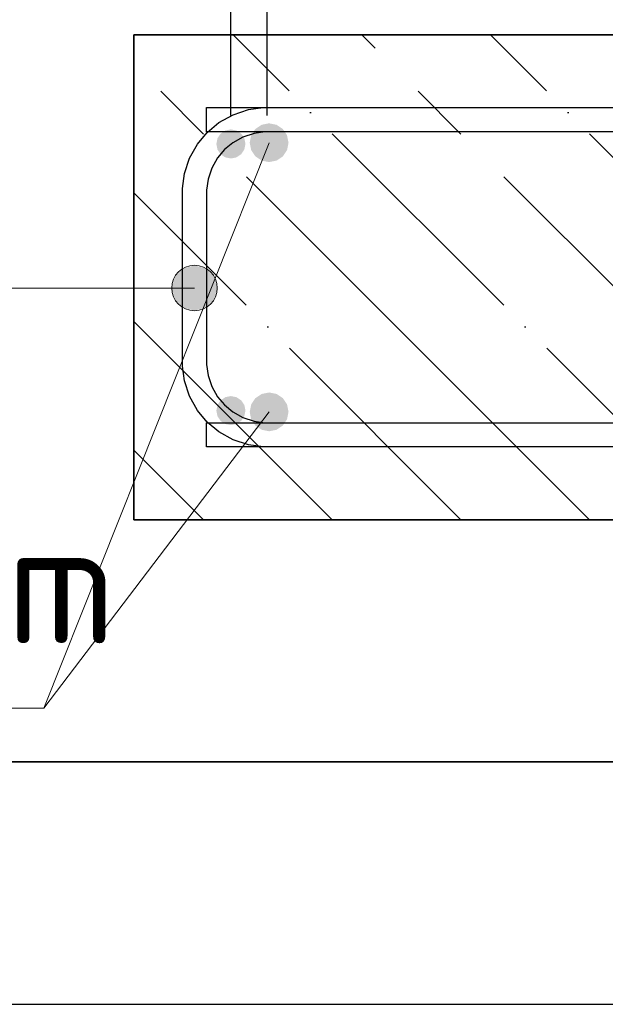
# Model space of a CAD drawing. Header units: millimetres. Extents: x -3026 to 47325, y -2839 to 55854.
# Tile 78 of 130: x 24900 to 25142, y 53716 to 54122. Entities that reach past the tile are written whole.
import ezdxf

# ---------------------------------------------------------------- set-up
doc = ezdxf.new("R2010")
doc.units = ezdxf.units.MM
doc.header["$PDMODE"] = 65
doc.linetypes.add('______11', pattern=[125, 100, -12.5, 0, -12.5])
doc.linetypes.add('______5', pattern=[275, 200, -25, 25, -25])
for name, color, linetype, lineweight in [('Standard', 7, 'Continuous', 25), ('Арм.стержн. Арматура края', 96, 'Continuous', 35), ('Арм.стержн. вертикальными 1', 22, 'Continuous', 35), ('Арм.стержн.горизонт. 1', 180, 'Continuous', 35), ('Размерная линия_ общее', 7, 'Continuous', 13)]:
    doc.layers.add(name, color=color, linetype=linetype, lineweight=lineweight)
doc.layers.add('Арм.стержн. вертикальными 2', color=7, linetype='Continuous', lineweight=35, true_color=0x006e00)
doc.styles.add('ISOCPEUR', font='ISOCPEUR')
doc.dimstyles.new('DIMSTYLE_3', dxfattribs={"dimtxt": 55, "dimasz": 62.5, "dimexe": 0, "dimexo": 0, "dimgap": 27.5, "dimtad": 2, "dimdec": 0, "dimrnd": 5, "dimzin": 12, "dimdsep": 46, "dimtxsty": 'ISOCPEUR', "dimblk1": 'ALL_ML_STRICH', "dimblk2": 'ALL_ML_STRICH', "dimsah": 1, "dimcen": 0, "dimclrd": 7, "dimclre": 256, "dimclrt": 7, "dimadec": 0, "dimazin": 0, "dimtfac": 1, "dimtdec": 0, "dimtix": 1, "dimtmove": 2, "dimatfit": 3, "dimfxl": 0, "dimtzin": 0, "dimlwd": 0, "dimlwe": -3, "dimarcsym": 0})
doc.dimstyles.new('DIMSTYLE_8', dxfattribs={"dimtxt": 55, "dimasz": 62.5, "dimexe": 0, "dimexo": 0, "dimgap": 27.5, "dimtad": 2, "dimdec": 0, "dimrnd": 5, "dimzin": 12, "dimdsep": 46, "dimtxsty": 'ISOCPEUR', "dimblk1": 'ALL_ML_STRICH', "dimblk2": 'ALL_ML_STRICH', "dimsah": 1, "dimcen": 0, "dimclrd": 7, "dimclre": 256, "dimclrt": 7, "dimadec": 0, "dimazin": 0, "dimtfac": 1, "dimtdec": 0, "dimtix": 1, "dimtmove": 2, "dimatfit": 3, "dimfxl": 0, "dimtvp": 1.2, "dimtzin": 0, "dimlwd": 0, "dimlwe": -3, "dimarcsym": 0})

# ---------------------------------------------------------------- blocks, each defined once
blk = doc.blocks.new('ALL_ML_STRICH')
at = {"color": 0, "linetype": 'ByBlock', "lineweight": -2}
for p, q in [((0, -0.5), (0, 0.5)), ((-0.3, -0.3), (0.3, 0.3)), ((-1, 0), (0.5, 0))]:
    blk.add_line(p, q, dxfattribs=at)
blk = doc.blocks.new('*D267')
at = {"layer": 'DEFPOINTS', "color": 7, "linetype": 'Continuous', "lineweight": 13, "transparency": 33554687}
for p in [(24947.52, 54269.83), (24947.52, 54107.89), (24987.52, 54062.89)]:
    blk.add_point(p, dxfattribs=at)
at = {"layer": 'Размерная линия_ общее', "color": 253, "linetype": 'Continuous', "lineweight": -2, "true_color": 0xa0a0a0, "transparency": 33554687}
for p, q in [((24947.52, 54127.89), (24947.52, 54269.83)), ((24987.52, 54082.89), (24987.52, 54269.83))]:
    blk.add_line(p, q, dxfattribs=at)
at = {"layer": 'Размерная линия_ общее', "color": 7, "linetype": 'Continuous', "lineweight": -2, "transparency": 33554687}
blk.add_line((24947.52, 54269.83), (24987.52, 54269.83), dxfattribs=at)
at = {"layer": 'Размерная линия_ общее', "color": 7, "linetype": 'Continuous', "lineweight": 13, "transparency": 33554687, "xscale": 62.5, "yscale": 62.5, "zscale": 62.5, "rotation": 180}
blk.add_blockref('ALL_ML_STRICH', (24947.52, 54269.83), dxfattribs=at)
at = {"layer": 'Размерная линия_ общее', "color": 7, "linetype": 'Continuous', "lineweight": 13, "transparency": 33554687, "xscale": 62.5, "yscale": 62.5, "zscale": 62.5}
blk.add_blockref('ALL_ML_STRICH', (24987.52, 54269.83), dxfattribs=at)
at = {"layer": 'Размерная линия_ общее', "color": 7, "linetype": 'Continuous', "lineweight": 13, "transparency": 33554687, "insert": (24898.8, 54307.21), "char_height": 55, "width": 110, "attachment_point": 5, "style": 'ISOCPEUR'}
blk.add_mtext('\\A1;{40}', dxfattribs=at)
blk = doc.blocks.new('*D268')
at = {"layer": 'DEFPOINTS', "color": 7, "linetype": 'Continuous', "lineweight": 13, "transparency": 33554687}
for p in [(24987.52, 54269.83), (24987.52, 54062.89), (26187.52, 54062.89)]:
    blk.add_point(p, dxfattribs=at)
at = {"layer": 'Размерная линия_ общее', "color": 253, "linetype": 'Continuous', "lineweight": -2, "true_color": 0xa0a0a0, "transparency": 33554687}
for p, q in [((24987.52, 54082.89), (24987.52, 54269.83)), ((26187.52, 54082.89), (26187.52, 54269.83))]:
    blk.add_line(p, q, dxfattribs=at)
at = {"layer": 'Размерная линия_ общее', "color": 7, "linetype": 'Continuous', "lineweight": -2, "transparency": 33554687}
blk.add_line((24987.52, 54269.83), (26187.52, 54269.83), dxfattribs=at)
at = {"layer": 'Размерная линия_ общее', "color": 7, "linetype": 'Continuous', "lineweight": 13, "transparency": 33554687, "xscale": 62.5, "yscale": 62.5, "zscale": 62.5, "rotation": 180}
blk.add_blockref('ALL_ML_STRICH', (24987.52, 54269.83), dxfattribs=at)
at = {"layer": 'Размерная линия_ общее', "color": 7, "linetype": 'Continuous', "lineweight": 13, "transparency": 33554687, "xscale": 62.5, "yscale": 62.5, "zscale": 62.5}
blk.add_blockref('ALL_ML_STRICH', (26187.52, 54269.83), dxfattribs=at)
at = {"layer": 'Размерная линия_ общее', "color": 7, "linetype": 'Continuous', "lineweight": 13, "transparency": 33554687, "insert": (25420.02, 54334.83), "char_height": 55, "width": 2.75, "attachment_point": 1, "line_spacing_factor": 0.60241, "style": 'ISOCPEUR'}
blk.add_mtext('\\W0.91;6х200=1200', dxfattribs=at)
blk = doc.blocks.new('*D271')
at = {"layer": 'DEFPOINTS', "color": 7, "linetype": 'Continuous', "lineweight": 13, "transparency": 33554687}
for p in [(25803.27, 54182.1), (25803.27, 54071.61), (25002.52, 54062.89)]:
    blk.add_point(p, dxfattribs=at)
at = {"layer": 'Размерная линия_ общее', "color": 253, "linetype": 'Continuous', "lineweight": -2, "true_color": 0xa0a0a0, "transparency": 33554687}
for p, q in [((25002.52, 54082.89), (25002.52, 54182.1)), ((25803.27, 54091.61), (25803.27, 54182.1))]:
    blk.add_line(p, q, dxfattribs=at)
at = {"layer": 'Размерная линия_ общее', "color": 7, "linetype": 'Continuous', "lineweight": -2, "transparency": 33554687}
blk.add_line((25803.27, 54182.1), (25002.52, 54182.1), dxfattribs=at)
at = {"layer": 'Размерная линия_ общее', "color": 7, "linetype": 'Continuous', "lineweight": 13, "transparency": 33554687, "xscale": 62.5, "yscale": 62.5, "zscale": 62.5}
for p, rotation in [((25002.52, 54182.1), 180), ((25803.27, 54182.1), 360)]:
    blk.add_blockref('ALL_ML_STRICH', p, dxfattribs=dict(at, rotation=rotation))
at = {"layer": 'Размерная линия_ общее', "color": 7, "linetype": 'Continuous', "lineweight": 13, "transparency": 33554687, "insert": (25245.39, 54137.1), "char_height": 55, "width": 2.75, "attachment_point": 1, "rotation": 180, "line_spacing_factor": 0.60241, "style": 'ISOCPEUR'}
blk.add_mtext('\\W0.91;4х200=800', dxfattribs=at)
blk = doc.blocks.new('*D272')
at = {"layer": 'DEFPOINTS', "color": 7, "linetype": 'Continuous', "lineweight": 13, "transparency": 33554687}
for p in [(25002.52, 54182.1), (24947.52, 54107.89), (25002.52, 54062.89)]:
    blk.add_point(p, dxfattribs=at)
at = {"layer": 'Размерная линия_ общее', "color": 253, "linetype": 'Continuous', "lineweight": -2, "true_color": 0xa0a0a0, "transparency": 33554687}
for p, q in [((24947.52, 54127.89), (24947.52, 54182.1)), ((25002.52, 54082.89), (25002.52, 54182.1))]:
    blk.add_line(p, q, dxfattribs=at)
at = {"layer": 'Размерная линия_ общее', "color": 7, "linetype": 'Continuous', "lineweight": -2, "transparency": 33554687}
blk.add_line((25002.52, 54182.1), (24947.52, 54182.1), dxfattribs=at)
at = {"layer": 'Размерная линия_ общее', "color": 7, "linetype": 'Continuous', "lineweight": 13, "transparency": 33554687, "xscale": 62.5, "yscale": 62.5, "zscale": 62.5}
for p, rotation in [((24947.52, 54182.1), 180), ((25002.52, 54182.1), 360)]:
    blk.add_blockref('ALL_ML_STRICH', p, dxfattribs=dict(at, rotation=rotation))
at = {"layer": 'Размерная линия_ общее', "color": 7, "linetype": 'Continuous', "lineweight": 13, "transparency": 33554687, "insert": (24892.1, 54219.44), "char_height": 55, "width": 110, "attachment_point": 5, "style": 'ISOCPEUR'}
blk.add_mtext('\\A1;{55}', dxfattribs=at)

msp = doc.modelspace()

# ---------------------------------------------------------------- hatches: boundary and pattern name
at = {"layer": 'Арм.стержн. Арматура края', "linetype": 'Continuous', "lineweight": 13, "transparency": 33554687}
for points in [[(24964.46, 54016.35), (24967.83, 54003.6), (24967.83, 54019.73)], [(24967.83, 54019.73), (24972.52, 54002.29), (24972.52, 54021.04)], [(24967.83, 54019.73), (24967.83, 54003.6), (24972.52, 54002.29)], [(24972.52, 54021.04), (24972.52, 54002.29), (24977.21, 54003.6)], [(24972.52, 54021.04), (24977.21, 54003.6), (24977.21, 54019.73)], [(24977.21, 54019.73), (24977.21, 54003.6), (24980.58, 54006.98)], [(24977.21, 54019.73), (24980.58, 54006.98), (24980.58, 54016.35)], [(24964.46, 54006.98), (24964.46, 54016.35), (24963.15, 54011.67)], [(24964.46, 54016.35), (24964.46, 54006.98), (24967.83, 54003.6)], [(24980.58, 54016.35), (24980.58, 54006.98), (24981.9, 54011.67)]]:
    msp.add_hatch(color=7, dxfattribs=at).paths.add_polyline_path(points)
at = {"layer": 'Арм.стержн. вертикальными 1', "linetype": 'Continuous', "lineweight": 50, "transparency": 33554687}
for points in [[(24987.52, 54077.09), (24985.22, 54076.64), (24983.28, 54075.34), (24981.98, 54073.39), (24981.52, 54071.09), (24981.98, 54068.8), (24983.28, 54066.85), (24985.22, 54065.55), (24987.52, 54065.09), (24989.82, 54065.55), (24991.76, 54066.85), (24993.06, 54068.8), (24993.52, 54071.09), (24993.06, 54073.39), (24991.76, 54075.34), (24989.82, 54076.64)], [(24987.52, 53967.09), (24985.22, 53966.64), (24983.28, 53965.34), (24981.98, 53963.39), (24981.52, 53961.09), (24981.98, 53958.8), (24983.28, 53956.85), (24985.22, 53955.55), (24987.52, 53955.09), (24989.82, 53955.55), (24991.76, 53956.85), (24993.06, 53958.8), (24993.52, 53961.09), (24993.06, 53963.39), (24991.76, 53965.34), (24989.82, 53966.64)]]:
    msp.add_hatch(color=34, dxfattribs=at).paths.add_polyline_path(points)
at = {"layer": 'Арм.стержн. вертикальными 2', "linetype": 'Continuous', "lineweight": 50, "transparency": 33554687}
for points in [[(25003.27, 54079.61), (25000.21, 54079), (24997.61, 54077.26), (24995.88, 54074.67), (24995.27, 54071.61), (24995.88, 54068.55), (24997.61, 54065.95), (25000.21, 54064.22), (25003.27, 54063.61), (25006.33, 54064.22), (25008.92, 54065.95), (25010.66, 54068.55), (25011.27, 54071.61), (25010.66, 54074.67), (25008.92, 54077.26), (25006.33, 54079)], [(25003.27, 53968.58), (25000.21, 53967.97), (24997.61, 53966.24), (24995.88, 53963.64), (24995.27, 53960.58), (24995.88, 53957.52), (24997.61, 53954.92), (25000.21, 53953.19), (25003.27, 53952.58), (25006.33, 53953.19), (25008.92, 53954.92), (25010.66, 53957.52), (25011.27, 53960.58), (25010.66, 53963.64), (25008.92, 53966.24), (25006.33, 53967.97)]]:
    msp.add_hatch(color=7, dxfattribs=at).paths.add_polyline_path(points)

# ---------------------------------------------------------------- linework, layer by layer
at = {"layer": 'Standard', "color": 7, "linetype": 'Continuous', "lineweight": 35, "transparency": 33554687}
for p, q in [((26397.52, 54116.09), (24947.52, 54116.09)), ((24947.52, 54116.09), (24947.52, 53916.09)), ((24947.52, 53916.09), (26397.52, 53916.09))]:
    msp.add_line(p, q, dxfattribs=at)
at = {"layer": 'Standard', "color": 253, "linetype": '______11', "lineweight": -3, "true_color": 0xababab, "transparency": 33554687}
for p, q in [((25188.39, 53916.09), (24988.39, 54116.09)), ((25294.45, 53916.09), (25094.45, 54116.09)), ((25082.32, 53916.09), (24947.52, 54050.89)), ((24976.25, 53916.09), (24947.52, 53944.83))]:
    msp.add_line(p, q, dxfattribs=at)
at = {"layer": 'Standard', "color": 253, "linetype": '______5', "lineweight": -3, "true_color": 0xababab, "transparency": 33554687}
for p, q in [((25241.42, 53916.09), (25041.42, 54116.09)), ((25135.35, 53916.09), (24947.52, 54103.93)), ((25029.29, 53916.09), (24947.52, 53997.86))]:
    msp.add_line(p, q, dxfattribs=at)
at = {"layer": 'Standard', "color": 52, "linetype": 'Continuous', "lineweight": -3, "transparency": 33554687}
for p, q in [((26595.85, 53816.2), (24832.52, 53816.2)), ((24832.52, 53816.2), (26595.85, 53816.2))]:
    msp.add_line(p, q, dxfattribs=at)
at = {"layer": 'Standard', "color": 7, "linetype": 'Continuous', "lineweight": 25, "transparency": 33554687}
msp.add_lwpolyline([(26695.85, 53716.2), (26695.85, 54305.04), (24732.52, 54305.04), (24732.52, 53716.2), (26695.85, 53716.2)], dxfattribs=at)
at = {"layer": 'Арм.стержн. Арматура края', "color": 7, "linetype": 'Continuous', "lineweight": 13, "transparency": 33554687}
for p, q in [((24972.52, 54021.04), (24972.52, 54021.04)), ((24890.49, 54011.67), (24972.52, 54011.67)), ((24963.15, 54011.67), (24963.15, 54011.67)), ((24981.9, 54011.67), (24981.9, 54011.67)), ((24972.52, 54002.29), (24972.52, 54002.29))]:
    msp.add_line(p, q, dxfattribs=at)
at = {"layer": 'Арм.стержн. Арматура края', "color": 4, "linetype": 'Continuous', "lineweight": 25, "transparency": 33554687}
for points in [[(25467.52, 53946.09), (25000.87, 53946.09), (24994.77, 53946.94), (24988.42, 53949.04), (24982.57, 53952.31), (24977.76, 53956.33), (24973.74, 53961.14), (24970.46, 53966.99), (24968.37, 53973.34), (24967.52, 53979.44), (24967.52, 54052.75), (24968.37, 54058.85), (24970.46, 54065.2), (24973.74, 54071.04), (24977.76, 54075.86), (24982.57, 54079.88), (24988.42, 54083.15), (24994.77, 54085.24), (25000.87, 54086.09), (25467.52, 54086.09)], [(25467.52, 53946.09), (25000.87, 53946.09), (24994.77, 53946.94), (24988.42, 53949.04), (24982.57, 53952.31), (24977.76, 53956.33), (24973.74, 53961.14), (24970.46, 53966.99), (24968.37, 53973.34), (24967.52, 53979.44), (24967.52, 54052.75), (24968.37, 54058.85), (24970.46, 54065.2), (24973.74, 54071.04), (24977.76, 54075.86), (24982.57, 54079.88), (24988.42, 54083.15), (24994.77, 54085.24), (25000.87, 54086.09), (25467.52, 54086.09)], [(25467.52, 53946.09), (25000.87, 53946.09), (24994.77, 53946.94), (24988.42, 53949.04), (24982.57, 53952.31), (24977.76, 53956.33), (24973.74, 53961.14), (24970.46, 53966.99), (24968.37, 53973.34), (24967.52, 53979.44), (24967.52, 54052.75), (24968.37, 54058.85), (24970.46, 54065.2), (24973.74, 54071.04), (24977.76, 54075.86), (24982.57, 54079.88), (24988.42, 54083.15), (24994.77, 54085.24), (25000.87, 54086.09), (25467.52, 54086.09)], [(25467.52, 53946.09), (25000.87, 53946.09), (24994.77, 53946.94), (24988.42, 53949.04), (24982.57, 53952.31), (24977.76, 53956.33), (24973.74, 53961.14), (24970.46, 53966.99), (24968.37, 53973.34), (24967.52, 53979.44), (24967.52, 54052.75), (24968.37, 54058.85), (24970.46, 54065.2), (24973.74, 54071.04), (24977.76, 54075.86), (24982.57, 54079.88), (24988.42, 54083.15), (24994.77, 54085.24), (25000.87, 54086.09), (25467.52, 54086.09)], [(25467.52, 53946.09), (25000.87, 53946.09), (24994.77, 53946.94), (24988.42, 53949.04), (24982.57, 53952.31), (24977.76, 53956.33), (24973.74, 53961.14), (24970.46, 53966.99), (24968.37, 53973.34), (24967.52, 53979.44), (24967.52, 54052.75), (24968.37, 54058.85), (24970.46, 54065.2), (24973.74, 54071.04), (24977.76, 54075.86), (24982.57, 54079.88), (24988.42, 54083.15), (24994.77, 54085.24), (25000.87, 54086.09), (25467.52, 54086.09)], [(25467.52, 53946.09), (25000.87, 53946.09), (24994.77, 53946.94), (24988.42, 53949.04), (24982.57, 53952.31), (24977.76, 53956.33), (24973.74, 53961.14), (24970.46, 53966.99), (24968.37, 53973.34), (24967.52, 53979.44), (24967.52, 54052.75), (24968.37, 54058.85), (24970.46, 54065.2), (24973.74, 54071.04), (24977.76, 54075.86), (24982.57, 54079.88), (24988.42, 54083.15), (24994.77, 54085.24), (25000.87, 54086.09), (25467.52, 54086.09)], [(25467.52, 53946.09), (25000.87, 53946.09), (24994.77, 53946.94), (24988.42, 53949.04), (24982.57, 53952.31), (24977.76, 53956.33), (24973.74, 53961.14), (24970.46, 53966.99), (24968.37, 53973.34), (24967.52, 53979.44), (24967.52, 54052.75), (24968.37, 54058.85), (24970.46, 54065.2), (24973.74, 54071.04), (24977.76, 54075.86), (24982.57, 54079.88), (24988.42, 54083.15), (24994.77, 54085.24), (25000.87, 54086.09), (25467.52, 54086.09)], [(25467.52, 53946.09), (25000.87, 53946.09), (24994.77, 53946.94), (24988.42, 53949.04), (24982.57, 53952.31), (24977.76, 53956.33), (24973.74, 53961.14), (24970.46, 53966.99), (24968.37, 53973.34), (24967.52, 53979.44), (24967.52, 54052.75), (24968.37, 54058.85), (24970.46, 54065.2), (24973.74, 54071.04), (24977.76, 54075.86), (24982.57, 54079.88), (24988.42, 54083.15), (24994.77, 54085.24), (25000.87, 54086.09), (25467.52, 54086.09)], [(25467.52, 53946.09), (25000.87, 53946.09), (24994.77, 53946.94), (24988.42, 53949.04), (24982.57, 53952.31), (24977.76, 53956.33), (24973.74, 53961.14), (24970.46, 53966.99), (24968.37, 53973.34), (24967.52, 53979.44), (24967.52, 54052.75), (24968.37, 54058.85), (24970.46, 54065.2), (24973.74, 54071.04), (24977.76, 54075.86), (24982.57, 54079.88), (24988.42, 54083.15), (24994.77, 54085.24), (25000.87, 54086.09), (25467.52, 54086.09)], [(25467.52, 53946.09), (25000.87, 53946.09), (24994.77, 53946.94), (24988.42, 53949.04), (24982.57, 53952.31), (24977.76, 53956.33), (24973.74, 53961.14), (24970.46, 53966.99), (24968.37, 53973.34), (24967.52, 53979.44), (24967.52, 54052.75), (24968.37, 54058.85), (24970.46, 54065.2), (24973.74, 54071.04), (24977.76, 54075.86), (24982.57, 54079.88), (24988.42, 54083.15), (24994.77, 54085.24), (25000.87, 54086.09), (25467.52, 54086.09)], [(25467.52, 53946.09), (25000.87, 53946.09), (24994.77, 53946.94), (24988.42, 53949.04), (24982.57, 53952.31), (24977.76, 53956.33), (24973.74, 53961.14), (24970.46, 53966.99), (24968.37, 53973.34), (24967.52, 53979.44), (24967.52, 54052.75), (24968.37, 54058.85), (24970.46, 54065.2), (24973.74, 54071.04), (24977.76, 54075.86), (24982.57, 54079.88), (24988.42, 54083.15), (24994.77, 54085.24), (25000.87, 54086.09), (25467.52, 54086.09)], [(25467.52, 53946.09), (25000.87, 53946.09), (24994.77, 53946.94), (24988.42, 53949.04), (24982.57, 53952.31), (24977.76, 53956.33), (24973.74, 53961.14), (24970.46, 53966.99), (24968.37, 53973.34), (24967.52, 53979.44), (24967.52, 54052.75), (24968.37, 54058.85), (24970.46, 54065.2), (24973.74, 54071.04), (24977.76, 54075.86), (24982.57, 54079.88), (24988.42, 54083.15), (24994.77, 54085.24), (25000.87, 54086.09), (25467.52, 54086.09)], [(25467.52, 53946.09), (25000.87, 53946.09), (24994.77, 53946.94), (24988.42, 53949.04), (24982.57, 53952.31), (24977.76, 53956.33), (24973.74, 53961.14), (24970.46, 53966.99), (24968.37, 53973.34), (24967.52, 53979.44), (24967.52, 54052.75), (24968.37, 54058.85), (24970.46, 54065.2), (24973.74, 54071.04), (24977.76, 54075.86), (24982.57, 54079.88), (24988.42, 54083.15), (24994.77, 54085.24), (25000.87, 54086.09), (25467.52, 54086.09)], [(25467.52, 53946.09), (25000.87, 53946.09), (24994.77, 53946.94), (24988.42, 53949.04), (24982.57, 53952.31), (24977.76, 53956.33), (24973.74, 53961.14), (24970.46, 53966.99), (24968.37, 53973.34), (24967.52, 53979.44), (24967.52, 54052.75), (24968.37, 54058.85), (24970.46, 54065.2), (24973.74, 54071.04), (24977.76, 54075.86), (24982.57, 54079.88), (24988.42, 54083.15), (24994.77, 54085.24), (25000.87, 54086.09), (25467.52, 54086.09)], [(25467.52, 54076.09), (25001.56, 54076.09), (24997.04, 54075.46), (24992.46, 54073.96), (24988.27, 54071.61), (24984.86, 54068.76), (24982.01, 54065.35), (24979.66, 54061.15), (24978.15, 54056.57), (24977.52, 54052.05), (24977.52, 53980.13), (24978.15, 53975.61), (24979.66, 53971.04), (24982.01, 53966.84), (24984.86, 53963.43), (24988.27, 53960.58), (24992.46, 53958.23), (24997.04, 53956.72), (25001.56, 53956.09), (25467.52, 53956.09)], [(25467.52, 54076.09), (25001.56, 54076.09), (24997.04, 54075.46), (24992.46, 54073.96), (24988.27, 54071.61), (24984.86, 54068.76), (24982.01, 54065.35), (24979.66, 54061.15), (24978.15, 54056.57), (24977.52, 54052.05), (24977.52, 53980.13), (24978.15, 53975.61), (24979.66, 53971.04), (24982.01, 53966.84), (24984.86, 53963.43), (24988.27, 53960.58), (24992.46, 53958.23), (24997.04, 53956.72), (25001.56, 53956.09), (25467.52, 53956.09)], [(25467.52, 54076.09), (25001.56, 54076.09), (24997.04, 54075.46), (24992.46, 54073.96), (24988.27, 54071.61), (24984.86, 54068.76), (24982.01, 54065.35), (24979.66, 54061.15), (24978.15, 54056.57), (24977.52, 54052.05), (24977.52, 53980.13), (24978.15, 53975.61), (24979.66, 53971.04), (24982.01, 53966.84), (24984.86, 53963.43), (24988.27, 53960.58), (24992.46, 53958.23), (24997.04, 53956.72), (25001.56, 53956.09), (25467.52, 53956.09)], [(25467.52, 54076.09), (25001.56, 54076.09), (24997.04, 54075.46), (24992.46, 54073.96), (24988.27, 54071.61), (24984.86, 54068.76), (24982.01, 54065.35), (24979.66, 54061.15), (24978.15, 54056.57), (24977.52, 54052.05), (24977.52, 53980.13), (24978.15, 53975.61), (24979.66, 53971.04), (24982.01, 53966.84), (24984.86, 53963.43), (24988.27, 53960.58), (24992.46, 53958.23), (24997.04, 53956.72), (25001.56, 53956.09), (25467.52, 53956.09)], [(25467.52, 54076.09), (25001.56, 54076.09), (24997.04, 54075.46), (24992.46, 54073.96), (24988.27, 54071.61), (24984.86, 54068.76), (24982.01, 54065.35), (24979.66, 54061.15), (24978.15, 54056.57), (24977.52, 54052.05), (24977.52, 53980.13), (24978.15, 53975.61), (24979.66, 53971.04), (24982.01, 53966.84), (24984.86, 53963.43), (24988.27, 53960.58), (24992.46, 53958.23), (24997.04, 53956.72), (25001.56, 53956.09), (25467.52, 53956.09)], [(25467.52, 54076.09), (25001.56, 54076.09), (24997.04, 54075.46), (24992.46, 54073.96), (24988.27, 54071.61), (24984.86, 54068.76), (24982.01, 54065.35), (24979.66, 54061.15), (24978.15, 54056.57), (24977.52, 54052.05), (24977.52, 53980.13), (24978.15, 53975.61), (24979.66, 53971.04), (24982.01, 53966.84), (24984.86, 53963.43), (24988.27, 53960.58), (24992.46, 53958.23), (24997.04, 53956.72), (25001.56, 53956.09), (25467.52, 53956.09)], [(25467.52, 54076.09), (25001.56, 54076.09), (24997.04, 54075.46), (24992.46, 54073.96), (24988.27, 54071.61), (24984.86, 54068.76), (24982.01, 54065.35), (24979.66, 54061.15), (24978.15, 54056.57), (24977.52, 54052.05), (24977.52, 53980.13), (24978.15, 53975.61), (24979.66, 53971.04), (24982.01, 53966.84), (24984.86, 53963.43), (24988.27, 53960.58), (24992.46, 53958.23), (24997.04, 53956.72), (25001.56, 53956.09), (25467.52, 53956.09)], [(25467.52, 54076.09), (25001.56, 54076.09), (24997.04, 54075.46), (24992.46, 54073.96), (24988.27, 54071.61), (24984.86, 54068.76), (24982.01, 54065.35), (24979.66, 54061.15), (24978.15, 54056.57), (24977.52, 54052.05), (24977.52, 53980.13), (24978.15, 53975.61), (24979.66, 53971.04), (24982.01, 53966.84), (24984.86, 53963.43), (24988.27, 53960.58), (24992.46, 53958.23), (24997.04, 53956.72), (25001.56, 53956.09), (25467.52, 53956.09)], [(25467.52, 54076.09), (25001.56, 54076.09), (24997.04, 54075.46), (24992.46, 54073.96), (24988.27, 54071.61), (24984.86, 54068.76), (24982.01, 54065.35), (24979.66, 54061.15), (24978.15, 54056.57), (24977.52, 54052.05), (24977.52, 53980.13), (24978.15, 53975.61), (24979.66, 53971.04), (24982.01, 53966.84), (24984.86, 53963.43), (24988.27, 53960.58), (24992.46, 53958.23), (24997.04, 53956.72), (25001.56, 53956.09), (25467.52, 53956.09)], [(25467.52, 54076.09), (25001.56, 54076.09), (24997.04, 54075.46), (24992.46, 54073.96), (24988.27, 54071.61), (24984.86, 54068.76), (24982.01, 54065.35), (24979.66, 54061.15), (24978.15, 54056.57), (24977.52, 54052.05), (24977.52, 53980.13), (24978.15, 53975.61), (24979.66, 53971.04), (24982.01, 53966.84), (24984.86, 53963.43), (24988.27, 53960.58), (24992.46, 53958.23), (24997.04, 53956.72), (25001.56, 53956.09), (25467.52, 53956.09)], [(25467.52, 54076.09), (25001.56, 54076.09), (24997.04, 54075.46), (24992.46, 54073.96), (24988.27, 54071.61), (24984.86, 54068.76), (24982.01, 54065.35), (24979.66, 54061.15), (24978.15, 54056.57), (24977.52, 54052.05), (24977.52, 53980.13), (24978.15, 53975.61), (24979.66, 53971.04), (24982.01, 53966.84), (24984.86, 53963.43), (24988.27, 53960.58), (24992.46, 53958.23), (24997.04, 53956.72), (25001.56, 53956.09), (25467.52, 53956.09)], [(25467.52, 54076.09), (25001.56, 54076.09), (24997.04, 54075.46), (24992.46, 54073.96), (24988.27, 54071.61), (24984.86, 54068.76), (24982.01, 54065.35), (24979.66, 54061.15), (24978.15, 54056.57), (24977.52, 54052.05), (24977.52, 53980.13), (24978.15, 53975.61), (24979.66, 53971.04), (24982.01, 53966.84), (24984.86, 53963.43), (24988.27, 53960.58), (24992.46, 53958.23), (24997.04, 53956.72), (25001.56, 53956.09), (25467.52, 53956.09)], [(25467.52, 54076.09), (25001.56, 54076.09), (24997.04, 54075.46), (24992.46, 54073.96), (24988.27, 54071.61), (24984.86, 54068.76), (24982.01, 54065.35), (24979.66, 54061.15), (24978.15, 54056.57), (24977.52, 54052.05), (24977.52, 53980.13), (24978.15, 53975.61), (24979.66, 53971.04), (24982.01, 53966.84), (24984.86, 53963.43), (24988.27, 53960.58), (24992.46, 53958.23), (24997.04, 53956.72), (25001.56, 53956.09), (25467.52, 53956.09)], [(25467.52, 54076.09), (25001.56, 54076.09), (24997.04, 54075.46), (24992.46, 54073.96), (24988.27, 54071.61), (24984.86, 54068.76), (24982.01, 54065.35), (24979.66, 54061.15), (24978.15, 54056.57), (24977.52, 54052.05), (24977.52, 53980.13), (24978.15, 53975.61), (24979.66, 53971.04), (24982.01, 53966.84), (24984.86, 53963.43), (24988.27, 53960.58), (24992.46, 53958.23), (24997.04, 53956.72), (25001.56, 53956.09), (25467.52, 53956.09)]]:
    msp.add_lwpolyline(points, dxfattribs=at)
at = {"layer": 'Арм.стержн. Арматура края', "color": 7, "linetype": 'Continuous', "lineweight": 13, "transparency": 33554687}
msp.add_circle((24972.52, 54011.67), 9.37, dxfattribs=at)
at = {"layer": 'Арм.стержн. вертикальными 2', "color": 7, "linetype": 'Continuous', "lineweight": 13, "transparency": 33554687}
for p, q in [((24910.49, 53838.33), (25003.27, 54071.61)), ((24910.49, 53838.33), (25003.27, 53960.58)), ((24494.49, 53838.33), (24910.49, 53838.33))]:
    msp.add_line(p, q, dxfattribs=at)
at = {"layer": 'Арм.стержн.горизонт. 1', "color": 52, "linetype": 'Continuous', "lineweight": 25, "transparency": 33554687}
for p, q in [((26397.52, 54116.09), (24947.52, 54116.09)), ((26397.52, 53916.09), (24947.52, 53916.09))]:
    msp.add_line(p, q, dxfattribs=at)
at = {"layer": 'Арм.стержн.горизонт. 1', "color": 4, "linetype": 'Continuous', "lineweight": 25, "transparency": 33554687}
for points in [[(24977.52, 54086.09), (26367.52, 54086.09), (26367.52, 54076.09), (24977.52, 54076.09), (24977.52, 54086.09)], [(24977.52, 54086.09), (26367.52, 54086.09), (26367.52, 54076.09), (24977.52, 54076.09), (24977.52, 54086.09)], [(24977.52, 54086.09), (26367.52, 54086.09), (26367.52, 54076.09), (24977.52, 54076.09), (24977.52, 54086.09)], [(24977.52, 54086.09), (26367.52, 54086.09), (26367.52, 54076.09), (24977.52, 54076.09), (24977.52, 54086.09)], [(24977.52, 54086.09), (26367.52, 54086.09), (26367.52, 54076.09), (24977.52, 54076.09), (24977.52, 54086.09)], [(24977.52, 54086.09), (26367.52, 54086.09), (26367.52, 54076.09), (24977.52, 54076.09), (24977.52, 54086.09)], [(24977.52, 54086.09), (26367.52, 54086.09), (26367.52, 54076.09), (24977.52, 54076.09), (24977.52, 54086.09)], [(24977.52, 54086.09), (26367.52, 54086.09), (26367.52, 54076.09), (24977.52, 54076.09), (24977.52, 54086.09)], [(24977.52, 54086.09), (26367.52, 54086.09), (26367.52, 54076.09), (24977.52, 54076.09), (24977.52, 54086.09)], [(24977.52, 54086.09), (26367.52, 54086.09), (26367.52, 54076.09), (24977.52, 54076.09), (24977.52, 54086.09)], [(24977.52, 54086.09), (26367.52, 54086.09), (26367.52, 54076.09), (24977.52, 54076.09), (24977.52, 54086.09)], [(24977.52, 54086.09), (26367.52, 54086.09), (26367.52, 54076.09), (24977.52, 54076.09), (24977.52, 54086.09)], [(24977.52, 54086.09), (26367.52, 54086.09), (26367.52, 54076.09), (24977.52, 54076.09), (24977.52, 54086.09)], [(24977.52, 54086.09), (26367.52, 54086.09), (26367.52, 54076.09), (24977.52, 54076.09), (24977.52, 54086.09)], [(24977.52, 53956.09), (26367.52, 53956.09), (26367.52, 53946.09), (24977.52, 53946.09), (24977.52, 53956.09)], [(24977.52, 53956.09), (26367.52, 53956.09), (26367.52, 53946.09), (24977.52, 53946.09), (24977.52, 53956.09)], [(24977.52, 53956.09), (26367.52, 53956.09), (26367.52, 53946.09), (24977.52, 53946.09), (24977.52, 53956.09)], [(24977.52, 53956.09), (26367.52, 53956.09), (26367.52, 53946.09), (24977.52, 53946.09), (24977.52, 53956.09)], [(24977.52, 53956.09), (26367.52, 53956.09), (26367.52, 53946.09), (24977.52, 53946.09), (24977.52, 53956.09)], [(24977.52, 53956.09), (26367.52, 53956.09), (26367.52, 53946.09), (24977.52, 53946.09), (24977.52, 53956.09)], [(24977.52, 53956.09), (26367.52, 53956.09), (26367.52, 53946.09), (24977.52, 53946.09), (24977.52, 53956.09)], [(24977.52, 53956.09), (26367.52, 53956.09), (26367.52, 53946.09), (24977.52, 53946.09), (24977.52, 53956.09)], [(24977.52, 53956.09), (26367.52, 53956.09), (26367.52, 53946.09), (24977.52, 53946.09), (24977.52, 53956.09)], [(24977.52, 53956.09), (26367.52, 53956.09), (26367.52, 53946.09), (24977.52, 53946.09), (24977.52, 53956.09)], [(24977.52, 53956.09), (26367.52, 53956.09), (26367.52, 53946.09), (24977.52, 53946.09), (24977.52, 53956.09)], [(24977.52, 53956.09), (26367.52, 53956.09), (26367.52, 53946.09), (24977.52, 53946.09), (24977.52, 53956.09)], [(24977.52, 53956.09), (26367.52, 53956.09), (26367.52, 53946.09), (24977.52, 53946.09), (24977.52, 53956.09)], [(24977.52, 53956.09), (26367.52, 53956.09), (26367.52, 53946.09), (24977.52, 53946.09), (24977.52, 53956.09)]]:
    msp.add_lwpolyline(points, dxfattribs=at)

# ---------------------------------------------------------------- texts
at = {"layer": 'Арм.стержн. Арматура края', "color": 7, "linetype": 'Continuous', "lineweight": 25, "transparency": 33554687, "insert": (24519.49, 54038.33), "char_height": 50, "width": 467.7821, "attachment_point": 7, "style": 'ISOCPEUR'}
msp.add_mtext('\\W0.92;ø10 L=1100mm ', dxfattribs=at)
at = {"layer": 'Арм.стержн. вертикальными 2', "color": 7, "linetype": 'Continuous', "lineweight": 25, "transparency": 33554687, "insert": (24519.49, 53865), "char_height": 50, "width": 493.7748, "attachment_point": 7, "style": 'ISOCPEUR'}
msp.add_mtext('\\W0.96;ø16 L=2340mm ', dxfattribs=at)

# ---------------------------------------------------------------- dimensions: what is measured, and where the dimension line sits
at = {"layer": 'Размерная линия_ общее', "color": 7, "linetype": 'Continuous', "lineweight": 13, "transparency": 33554687}
dim = msp.add_linear_dim(base=(24987.52, 54269.83), p1=(24947.52, 54127.89), p2=(24987.52, 54082.89), dimstyle='DIMSTYLE_8', override={"dimpost": '<>', "dimclrd": 7, "dimclre": 253, "dimclrt": 7, "dimlwd": 0, "dimlwe": 65533}, dxfattribs=at)
dim.commit()
dim.dimension.update_dxf_attribs({"geometry": '*D267', "text_midpoint": (24898.8, 54307.21), "dimtype": 160})
dim = msp.add_linear_dim(base=(26187.52, 54269.83), p1=(24987.52, 54082.89), p2=(26187.52, 54082.89), text='\\W0.91;6х200=1200', dimstyle='DIMSTYLE_3', override={"dimpost": '<>', "dimclrd": 7, "dimclre": 253, "dimclrt": 7, "dimlwd": 0, "dimlwe": 65533}, dxfattribs=at)
dim.commit()
dim.dimension.update_dxf_attribs({"geometry": '*D268', "text_midpoint": (25587.52, 54297.33), "dimtype": 160})
dim = msp.add_linear_dim(base=(24947.52, 54182.1), p1=(25002.52, 54082.89), p2=(24947.52, 54127.89), angle=180, dimstyle='DIMSTYLE_8', override={"dimpost": '<>', "dimclrd": 7, "dimclre": 253, "dimclrt": 7, "dimlwd": 0, "dimlwe": 65533}, dxfattribs=at)
dim.commit()
dim.dimension.update_dxf_attribs({"geometry": '*D272', "text_midpoint": (24892.1, 54219.44), "dimtype": 160})
dim = msp.add_linear_dim(base=(25002.52, 54182.1), p1=(25803.27, 54091.61), p2=(25002.52, 54082.89), angle=180, text='\\W0.91;4х200=800', dimstyle='DIMSTYLE_3', override={"dimpost": '<>', "dimclrd": 7, "dimclre": 253, "dimclrt": 7, "dimlwd": 0, "dimlwe": 65533}, dxfattribs=at)
dim.commit()
dim.dimension.update_dxf_attribs({"geometry": '*D271', "text_midpoint": (25402.89, 54209.6), "dimtype": 160})

doc.saveas('drawing.dxf')
